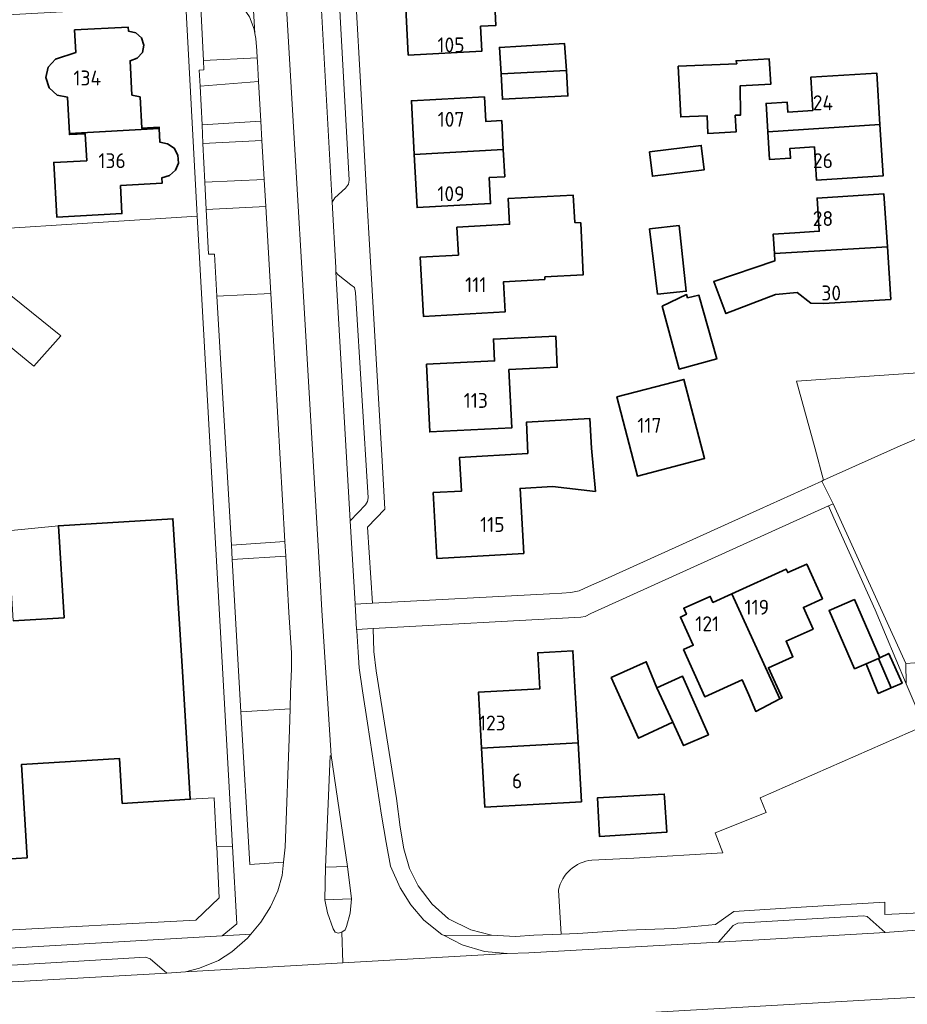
# Model space of a CAD drawing. Header units: metres. Extents: x 245598 to 248625, y 478632 to 481818.
# Tile 7 of 37: x 247439 to 247546, y 479240 to 479359. Entities that reach past the tile are written whole.
import ezdxf
from ezdxf.enums import TextEntityAlignment as Align

# ---------------------------------------------------------------- set-up
doc = ezdxf.new("R2010")
doc.units = ezdxf.units.M
for name, color, linetype, lineweight in [('B-XX-GR-GROENVOORZIENING-GV', 80, 'Continuous', 18), ('B-XX-IE-TERREINAFSCHEIDING_KUNSTMATIG_HEKWERK-G', 20, 'IE-TERREINAFSCHEIDING-KUNSTMATIG', 18), ('B-XX-OG-BEBOUWING-GV', 7, 'Continuous', 35), ('B-XX-OG-BEBOUWING-T18', 10, 'Continuous', 18), ('B-XX-OG-TERREIN_ERF-GV', 7, 'Continuous', 18), ('B-XX-VH-VERHARDING_GESLOTEN-GV', 252, 'Continuous', 18), ('B-XX-VH-VERHARDING_OPEN-GV', 252, 'Continuous', 18)]:
    doc.layers.add(name, color=color, linetype=linetype, lineweight=lineweight)
doc.styles.add('NLCS-ISO-M-T18', font='NLCS-ISO.ttf', dxfattribs={"height": 1.8})
doc.linetypes.add('IE-TERREINAFSCHEIDING-KUNSTMATIG', pattern='A,4,[82,NLCS.shx,S=0.75,R=90,X=0,Y=0],4,-2', length=10)

msp = doc.modelspace()

# ---------------------------------------------------------------- linework, layer by layer
at = {"layer": 'B-XX-GR-GROENVOORZIENING-GV'}
for points in [[(247460.611, 479362.967), (247461.045, 479354.096), (247467.57, 479354.436), (247467.533, 479355.289), (247467.411, 479356.767), (247467.291, 479357.381), (247467.189, 479357.9), (247466.633, 479359.389), (247465.8, 479360.567), (247464.767, 479361.667), (247463.211, 479362.489), (247461.889, 479362.889)], [(247468.004, 479346.761), (247460.886, 479346.342), (247460.999, 479344.08), (247468.136, 479344.452)], [(247461.233, 479339.391), (247468.407, 479339.708), (247468.136, 479344.452), (247460.999, 479344.08)], [(247468.594, 479336.449), (247461.397, 479336.1), (247461.667, 479330.7), (247462.389, 479330.711), (247462.684, 479325.62), (247469.195, 479325.946)], [(247435.887, 479320.927), (247436.072, 479318.464), (247437.377, 479297.231), (247443.517, 479297.844), (247457.37, 479298.696), (247458.505, 479280.233), (247459.455, 479264.792), (247462.352, 479264.954), (247462.648, 479259.225), (247462.657, 479259.048), (247464.586, 479259.05), (247460.302, 479335.28), (247434.992, 479333.659), (247435.423, 479327.533), (247443.817, 479320.821), (247440.544, 479317.132)], [(247464.43, 479295.493), (247470.912, 479295.931), (247469.195, 479325.946), (247462.684, 479325.62)], [(247550.2, 479310.478), (247549.866, 479316.511), (247532.814, 479315.344), (247535.047, 479307.156), (247536.083, 479303.357), (247545.333, 479307.533), (247547.3, 479308.356), (247548.611, 479309.111)], [(247546.078, 479278.722), (247546.033, 479281.2), (247537.244, 479300.511), (247536.658, 479300.246), (247537.311, 479298.778), (247542.311, 479287.678)], [(247471.011, 479294.196), (247464.531, 479293.757), (247465.597, 479275.367), (247471.529, 479275.697), (247471.589, 479277.756), (247471.7, 479280.567), (247471.689, 479282.5), (247471.367, 479287.367), (247471.189, 479291.089)], [(247470.756, 479257.167), (247470.956, 479258.989), (247471.456, 479273.156), (247471.529, 479275.697), (247465.597, 479275.367), (247466.667, 479256.9)], [(247401.333, 479244.689), (247463.311, 479248.256), (247465.111, 479249.711), (247464.586, 479259.05), (247462.657, 479259.048), (247462.976, 479252.85), (247460.131, 479250.141), (247411.278, 479247.567), (247400.611, 479246.989), (247398.9, 479246.856)]]:
    msp.add_lwpolyline(points, close=True, dxfattribs=at)
for points in [[(247551.489, 479281.584), (247546.033, 479281.2), (247546.078, 479278.722), (247548.233, 479273.667), (247528.411, 479264.967), (247529.143, 479263.178), (247522.963, 479260.711), (247523.89, 479258.318), (247513.122, 479257.667), (247508.053, 479257.426)], [(247503.993, 479253.794), (247504.311, 479248.478)], [(247504.311, 479248.478), (247506.333, 479248.556), (247512.311, 479248.933), (247517.911, 479249.167), (247522.989, 479249.633), (247525.233, 479251.189), (247534, 479251.756), (247543.489, 479252.333), (247543.489, 479250.856), (247548.667, 479251.089)]]:
    msp.add_lwpolyline(points, dxfattribs=at)
msp.add_lwpolyline([(247508.053, 479257.426, 0.3224274), (247503.993, 479253.794)], format="xyb", dxfattribs=at)
at = {"layer": 'B-XX-IE-TERREINAFSCHEIDING_KUNSTMATIG_HEKWERK-G'}
msp.add_lwpolyline([(247513.122, 479257.667), (247523.89, 479258.318), (247522.963, 479260.711)], dxfattribs=at)
at = {"layer": 'B-XX-OG-BEBOUWING-GV'}
for points in [[(247496.248, 479361.82), (247485.48, 479361.25), (247485.827, 479354.776), (247494.74, 479355.253), (247494.58, 479358.255), (247496.434, 479358.354)], [(247444.841, 479345.302), (247455.698, 479345.904), (247455.691, 479346.053), (247453.598, 479345.948), (247453.398, 479349.703), (247452.393, 479349.937), (247452.173, 479354.091), (247453.053, 479354.384), (247453.674, 479355.077), (247453.86, 479355.974), (247453.566, 479356.851), (247452.871, 479357.464), (247451.982, 479357.667), (247451.946, 479358.147), (247445.464, 479357.802), (247445.603, 479355.073), (247443.148, 479354.291), (247442.277, 479353.301), (247441.974, 479352.044), (247442.396, 479350.798), (247443.363, 479349.924), (247444.618, 479349.679)], [(247497.053, 479352.511), (247504.963, 479352.912), (247504.744, 479356.156), (247496.867, 479355.7)], [(247518.467, 479353.433), (247518.8, 479347.289), (247521.989, 479347.433), (247522.067, 479345.3), (247525.511, 479345.489), (247525.389, 479347.5), (247526.033, 479347.511), (247525.967, 479351.033), (247529.7, 479351.256), (247529.5, 479354.311), (247525.489, 479354.089), (247525.567, 479353.711)], [(247497.053, 479352.511), (247497.233, 479349.433), (247505.144, 479349.833), (247504.963, 479352.912)], [(247529.343, 479345.475), (247542.889, 479346.388), (247542.506, 479352.586), (247534.527, 479352.093), (247534.776, 479348.062), (247531.743, 479347.875), (247531.669, 479349.075), (247529.131, 479348.917)], [(247486.562, 479342.732), (247497.328, 479343.349), (247497.14, 479346.845), (247495.206, 479346.74), (247495.047, 479349.71), (247486.213, 479349.237)], [(247542.889, 479346.388), (247529.343, 479345.475), (247529.55, 479342.128), (247532.082, 479342.284), (247532.008, 479343.477), (247534.964, 479343.659), (247535.211, 479339.658), (247543.274, 479340.156)], [(247455.698, 479345.904), (247444.841, 479345.302), (247444.849, 479345.146), (247446.738, 479345.256), (247446.928, 479341.998), (247442.944, 479341.783), (247443.305, 479335.179), (247451.191, 479335.608), (247451.024, 479338.996), (247456.067, 479339.285), (247456.036, 479339.944), (247456.948, 479340.208), (247457.657, 479340.844), (247458.02, 479341.718), (247457.967, 479342.674), (247457.501, 479343.495), (247456.721, 479344.046), (247455.782, 479344.222)], [(247486.562, 479342.732), (247486.906, 479336.328), (247495.795, 479336.805), (247495.626, 479339.957), (247497.505, 479340.058), (247497.328, 479343.349)], [(247515.01, 479343.055), (247515.376, 479340.122), (247521.644, 479340.904), (247521.278, 479343.838)], [(247502.335, 479327.96), (247507.011, 479328.2), (247506.7, 479334.5), (247505.989, 479334.522), (247505.8, 479337.811), (247497.9, 479337.411), (247498.088, 479334.306), (247491.711, 479333.947), (247491.9, 479330.576), (247487.268, 479330.314), (247487.67, 479323.172), (247497.573, 479323.732), (247497.369, 479327.352), (247502.353, 479327.633)], [(247532.601, 479333.272), (247529.996, 479333.127), (247530.145, 479330.767), (247543.793, 479331.579), (247543.386, 479337.984), (247535.3, 479337.471), (247535.555, 479333.46)], [(247516, 479325.856), (247519.467, 479326.211), (247518.6, 479334.156), (247515.033, 479333.756)], [(247530.25, 479325.806), (247532.896, 479326.068), (247534.525, 479324.758), (247536.085, 479324.716), (247544.196, 479325.232), (247543.793, 479331.579), (247530.145, 479330.767), (247530.2, 479329.903), (247522.782, 479327.372), (247524.257, 479323.514)], [(247516.533, 479324.411), (247518.611, 479316.8), (247523.144, 479318.033), (247520.989, 479325.733), (247519.633, 479325.433), (247519.511, 479325.8)], [(247488.036, 479317.383), (247488.437, 479309.191), (247498.351, 479309.676), (247498.004, 479316.744), (247503.854, 479317.03), (247503.67, 479320.791), (247496.142, 479320.423), (247496.271, 479317.785)], [(247511.052, 479313.435), (247513.555, 479303.869), (247521.677, 479305.995), (247519.174, 479315.559)], [(247500.318, 479306.586), (247492.049, 479306.122), (247492.277, 479302.053), (247488.863, 479301.861), (247489.309, 479293.912), (247499.811, 479294.502), (247499.37, 479302.367), (247503.299, 479302.589), (247508.465, 479302.015), (247507.989, 479307.233), (247507.8, 479310.822), (247500.133, 479310.367)], [(247524.98, 479289.618), (247530.803, 479276.921), (247531.049, 479277.048), (247529.41, 479280.686), (247532.373, 479282.021), (247531.535, 479283.879), (247534.816, 479285.358), (247533.633, 479287.981), (247535.939, 479289.021), (247534.047, 479293.222), (247531.741, 479292.182), (247531.561, 479292.584)], [(247527.049, 479277.406), (247527.866, 479275.402), (247530.803, 479276.921), (247524.98, 479289.618), (247522.693, 479288.588), (247522.364, 479289.317), (247519.164, 479287.875), (247519.493, 479287.146), (247518.764, 479286.817), (247520.304, 479283.398), (247519.135, 479282.871), (247521.703, 479277.173), (247526.234, 479279.215)], [(247542.737, 479281.798), (247542.9, 479281.867), (247539.811, 479288.933), (247536.744, 479287.589), (247539.833, 479280.556), (247541.244, 479281.167)], [(247494.693, 479270.953), (247506.376, 479271.618), (247506.003, 479278.367), (247505.762, 479282.734), (247501.489, 479282.497), (247501.73, 479278.131), (247494.319, 479277.722)], [(247542.9, 479281.867), (247542.737, 479281.798), (247544.266, 479278.253), (247545.567, 479278.8), (247543.967, 479282.411)], [(247517.822, 479274.122), (247515.922, 479278.267), (247514.633, 479281.411), (247510.4, 479279.489), (247513.7, 479272.167)], [(247544.266, 479278.253), (247542.737, 479281.798), (247541.244, 479281.167), (247542.689, 479277.589)], [(247515.922, 479278.267), (247517.822, 479274.122), (247519.133, 479271.267), (247522.144, 479272.589), (247519, 479279.667)], [(247494.693, 479270.953), (247495.085, 479263.84), (247506.771, 479264.486), (247506.376, 479271.618)], [(247516.833, 479264.989), (247516.811, 479265.411), (247508.744, 479264.967), (247508.967, 479260.278), (247517.122, 479260.811)]]:
    msp.add_lwpolyline(points, close=True, dxfattribs=at)
msp.add_lwpolyline([(247431.694, 479257.222), (247439.739, 479257.717), (247439.045, 479268.992), (247450.887, 479269.72), (247451.221, 479264.285), (247459.455, 479264.792), (247458.505, 479280.233), (247457.37, 479298.696), (247443.517, 479297.844), (247444.2, 479286.735), (247438.046, 479286.357)], dxfattribs=at)
at = {"layer": 'B-XX-OG-TERREIN_ERF-GV'}
for points in [[(247492.553, 479368.107), (247492.296, 479370.812), (247492.289, 479370.889), (247494.1, 479371.011), (247493.889, 479374.256), (247501.822, 479374.656), (247503.511, 479374.756), (247503.689, 479371.5), (247505.843, 479371.611), (247505.851, 479371.49), (247506.044, 479368.667), (247506.033, 479368.311), (247493.971, 479367.626), (247494.112, 479364.987), (247496.072, 479365.092), (247496.248, 479361.82), (247496.434, 479358.354), (247494.58, 479358.255), (247494.74, 479355.253), (247485.827, 479354.776), (247485.48, 479361.25), (247485.133, 479367.709)], [(247434.992, 479333.659), (247460.302, 479335.28), (247460.255, 479336.115), (247458.929, 479360.81), (247443.245, 479359.948), (247392.51, 479357.161), (247393.738, 479332.515), (247393.903, 479329.774), (247394.625, 479329.822), (247394.481, 479332.569), (247406.359, 479333.192), (247406.389, 479332.669), (247409.583, 479332.927)], [(247446.928, 479341.998), (247446.738, 479345.256), (247444.849, 479345.146), (247444.841, 479345.302), (247444.618, 479349.679), (247443.363, 479349.924), (247442.396, 479350.798), (247441.974, 479352.044), (247442.277, 479353.301), (247443.148, 479354.291), (247445.603, 479355.073), (247445.464, 479357.802), (247451.946, 479358.147), (247451.982, 479357.667), (247452.871, 479357.464), (247453.566, 479356.851), (247453.86, 479355.974), (247453.674, 479355.077), (247453.053, 479354.384), (247452.173, 479354.091), (247452.393, 479349.937), (247453.398, 479349.703), (247453.598, 479345.948), (247455.691, 479346.053), (247455.698, 479345.904), (247455.782, 479344.222), (247456.721, 479344.046), (247457.501, 479343.495), (247457.967, 479342.674), (247458.02, 479341.718), (247457.657, 479340.844), (247456.948, 479340.208), (247456.036, 479339.944), (247456.067, 479339.285), (247451.024, 479338.996), (247451.191, 479335.608), (247443.305, 479335.179), (247442.944, 479341.783)], [(247504.963, 479352.912), (247505.144, 479349.833), (247497.233, 479349.433), (247497.053, 479352.511), (247496.867, 479355.7), (247504.744, 479356.156)], [(247518.467, 479353.433), (247525.567, 479353.711), (247525.489, 479354.089), (247529.5, 479354.311), (247529.7, 479351.256), (247525.967, 479351.033), (247526.033, 479347.511), (247525.389, 479347.5), (247525.511, 479345.489), (247522.067, 479345.3), (247521.989, 479347.433), (247518.8, 479347.289)], [(247529.343, 479345.475), (247529.131, 479348.917), (247531.669, 479349.075), (247531.743, 479347.875), (247534.776, 479348.062), (247534.527, 479352.093), (247542.506, 479352.586), (247542.889, 479346.388), (247543.274, 479340.156), (247535.211, 479339.658), (247534.964, 479343.659), (247532.008, 479343.477), (247532.082, 479342.284), (247529.55, 479342.128)], [(247497.328, 479343.349), (247497.505, 479340.058), (247495.626, 479339.957), (247495.795, 479336.805), (247486.906, 479336.328), (247486.562, 479342.732), (247486.213, 479349.237), (247495.047, 479349.71), (247495.206, 479346.74), (247497.14, 479346.845)], [(247515.01, 479343.055), (247521.278, 479343.838), (247521.644, 479340.904), (247515.376, 479340.122)], [(247498.088, 479334.306), (247497.9, 479337.411), (247505.8, 479337.811), (247505.989, 479334.522), (247506.7, 479334.5), (247507.011, 479328.2), (247502.335, 479327.96), (247502.353, 479327.633), (247497.369, 479327.352), (247497.573, 479323.732), (247487.67, 479323.172), (247487.268, 479330.314), (247491.9, 479330.576), (247491.711, 479333.947)], [(247536.085, 479324.716), (247534.525, 479324.758), (247532.896, 479326.068), (247530.25, 479325.806), (247524.257, 479323.514), (247522.782, 479327.372), (247530.2, 479329.903), (247530.145, 479330.767), (247529.996, 479333.127), (247532.601, 479333.272), (247535.555, 479333.46), (247535.3, 479337.471), (247543.386, 479337.984), (247543.793, 479331.579), (247544.196, 479325.232)], [(247516, 479325.856), (247515.033, 479333.756), (247518.6, 479334.156), (247519.467, 479326.211)], [(247516.533, 479324.411), (247519.511, 479325.8), (247519.633, 479325.433), (247520.989, 479325.733), (247523.144, 479318.033), (247518.611, 479316.8)], [(247488.036, 479317.383), (247496.271, 479317.785), (247496.142, 479320.423), (247503.67, 479320.791), (247503.854, 479317.03), (247498.004, 479316.744), (247498.351, 479309.676), (247488.437, 479309.191)], [(247511.052, 479313.435), (247519.174, 479315.559), (247521.677, 479305.995), (247513.555, 479303.869)], [(247503.299, 479302.589), (247499.37, 479302.367), (247499.811, 479294.502), (247489.309, 479293.912), (247488.863, 479301.861), (247492.277, 479302.053), (247492.049, 479306.122), (247500.318, 479306.586), (247500.133, 479310.367), (247507.8, 479310.822), (247507.989, 479307.233), (247508.465, 479302.015)], [(247531.049, 479277.048), (247530.803, 479276.921), (247527.866, 479275.402), (247527.049, 479277.406), (247526.234, 479279.215), (247521.703, 479277.173), (247519.135, 479282.871), (247520.304, 479283.398), (247518.764, 479286.817), (247519.493, 479287.146), (247519.164, 479287.875), (247522.364, 479289.317), (247522.693, 479288.588), (247524.98, 479289.618), (247531.561, 479292.584), (247531.741, 479292.182), (247534.047, 479293.222), (247535.939, 479289.021), (247533.633, 479287.981), (247534.816, 479285.358), (247531.535, 479283.879), (247532.373, 479282.021), (247529.41, 479280.686)], [(247544.266, 479278.253), (247542.689, 479277.589), (247541.244, 479281.167), (247539.833, 479280.556), (247536.744, 479287.589), (247539.811, 479288.933), (247542.9, 479281.867), (247543.967, 479282.411), (247545.567, 479278.8)], [(247494.693, 479270.953), (247494.319, 479277.722), (247501.73, 479278.131), (247501.489, 479282.497), (247505.762, 479282.734), (247506.003, 479278.367), (247506.376, 479271.618), (247506.771, 479264.486), (247495.085, 479263.84)], [(247517.822, 479274.122), (247513.7, 479272.167), (247510.4, 479279.489), (247514.633, 479281.411), (247515.922, 479278.267), (247519, 479279.667), (247522.144, 479272.589), (247519.133, 479271.267)], [(247517.122, 479260.811), (247508.967, 479260.278), (247508.744, 479264.967), (247516.811, 479265.411), (247516.833, 479264.989)]]:
    msp.add_lwpolyline(points, close=True, dxfattribs=at)
for points in [[(247479.011, 479370.089), (247480.044, 479351.489), (247480.833, 479337.411), (247481.078, 479333.222), (247481.878, 479319.422), (247482.667, 479305.689), (247483, 479299.856), (247480.911, 479297.689), (247481.511, 479288.478), (247502.933, 479289.633), (247504.4, 479289.7), (247505.489, 479289.789), (247506.489, 479290), (247507.644, 479290.5), (247509.222, 479291.211), (247528.378, 479299.878), (247535.854, 479303.253), (247536.083, 479303.357), (247535.047, 479307.156), (247532.814, 479315.344), (247549.866, 479316.511)], [(247513.122, 479257.667), (247523.89, 479258.318), (247522.963, 479260.711), (247529.143, 479263.178), (247528.411, 479264.967), (247548.233, 479273.667), (247546.078, 479278.722), (247542.311, 479287.678), (247537.311, 479298.778), (247536.658, 479300.246), (247507.933, 479287.256), (247507.233, 479286.889), (247506.711, 479286.8), (247481.567, 479285.433), (247481.667, 479282.656), (247481.944, 479280.3), (247484.411, 479264.889), (247484.867, 479261.389), (247485.3, 479258.8), (247486, 479256.4), (247487.033, 479254.311), (247488.744, 479252.111), (247490.689, 479250.333), (247493.4, 479249.011), (247495.911, 479248.356), (247498.8, 479248.2), (247501.011, 479248.333), (247504.311, 479248.478), (247503.993, 479253.794)], [(247508.053, 479257.426), (247513.122, 479257.667)]]:
    msp.add_lwpolyline(points, dxfattribs=at)
msp.add_lwpolyline([(247503.993, 479253.794, -0.3224274), (247508.053, 479257.426)], format="xyb", dxfattribs=at)
at = {"layer": 'B-XX-VH-VERHARDING_GESLOTEN-GV'}
for points in [[(247466.233, 479375.678), (247467.291, 479357.381), (247467.411, 479356.767), (247467.533, 479355.289), (247467.57, 479354.436), (247467.589, 479354.011), (247467.728, 479351.582), (247468.004, 479346.761), (247468.136, 479344.452), (247468.407, 479339.708), (247468.594, 479336.449), (247469.195, 479325.946), (247470.912, 479295.931), (247471.011, 479294.196), (247471.189, 479291.089), (247471.367, 479287.367), (247471.689, 479282.5), (247471.7, 479280.567), (247471.589, 479277.756), (247471.529, 479275.697), (247471.456, 479273.156), (247470.956, 479258.989), (247470.756, 479257.167), (247470.567, 479255.556), (247470.056, 479253.689), (247469.167, 479251.767), (247468, 479249.911), (247466.774, 479248.448), (247466.389, 479247.989), (247464.489, 479246.333), (247462.856, 479245.267), (247460.567, 479244.356), (247458.9, 479243.911), (247477.903, 479244.996), (247477.8, 479248.711), (247477.356, 479248.6), (247477, 479248.7), (247476.733, 479249.1), (247476.056, 479251.033), (247475.722, 479252.6), (247475.811, 479256.567), (247476.4, 479270.033), (247476.511, 479270.056), (247475.361, 479287.595), (247475.184, 479291.299), (247470.232, 479375.584)], [(247470.232, 479375.584), (247475.184, 479291.299), (247475.361, 479287.595), (247476.511, 479270.056), (247478.5, 479256.667), (247478.978, 479252.733), (247478.822, 479251.022), (247478.356, 479249.389), (247478.189, 479249.011), (247477.8, 479248.711), (247477.903, 479244.996), (247497.807, 479246.133), (247495.056, 479246.389), (247492.356, 479247.189), (247490.159, 479248.287), (247489.911, 479248.411), (247487.7, 479250.167), (247486.156, 479252.011), (247484.856, 479254.067), (247483.7, 479256.689), (247483.167, 479259.556), (247482.611, 479262.867), (247480.9, 479274), (247480.289, 479277.911), (247479.889, 479280.689), (247479.756, 479282.567), (247479.6, 479285.156), (247479.59, 479285.322), (247479.413, 479288.367), (247479.411, 479288.4), (247478.822, 479298.467), (247477.078, 479328.533), (247477.078, 479328.556), (247477.067, 479329.067), (247476.611, 479336.978), (247476.61, 479336.989), (247475, 479366.033)], [(247548.4, 479249.033), (247543.544, 479248.666), (247523.373, 479247.518), (247500.4, 479246.211), (247497.807, 479246.133), (247477.903, 479244.996), (247458.9, 479243.911), (247456.622, 479243.767), (247431.433, 479242.322), (247424.569, 479241.931), (247406.656, 479240.911), (247405.267, 479240.833), (247381.089, 479239.367)], [(247447.667, 479235.133), (247543.841, 479240.653), (247543.9, 479240.656), (247562.7, 479241.656), (247576.236, 479242.312), (247576.984, 479242.388), (247577.986, 479242.425), (247579.543, 479242.336), (247580.668, 479242.144), (247581.741, 479241.808), (247582.386, 479241.525), (247583.208, 479241.062), (247584.171, 479240.369), (247584.985, 479239.657)]]:
    msp.add_lwpolyline(points, dxfattribs=at)
msp.add_lwpolyline([(247475.811, 479256.567), (247478.5, 479256.667), (247476.511, 479270.056), (247476.4, 479270.033)], close=True, dxfattribs=at)
at = {"layer": 'B-XX-VH-VERHARDING_OPEN-GV'}
for points in [[(247466.633, 479359.389), (247467.189, 479357.9), (247467.291, 479357.381), (247466.233, 479375.678)], [(247477.411, 479363.156), (247478.689, 479339.633), (247478.589, 479339.167), (247478.233, 479338.656), (247476.933, 479337.5), (247476.61, 479336.989), (247476.611, 479336.978), (247477.067, 479329.067), (247477.078, 479328.556), (247477.078, 479328.533), (247477.356, 479328.2), (247478.889, 479326.989), (247479.333, 479326.656), (247479.467, 479326.056), (247480.967, 479301.211), (247480.889, 479300.767), (247480.667, 479300.389), (247478.822, 479298.467), (247479.411, 479288.4), (247479.413, 479288.367), (247481.511, 479288.478), (247480.911, 479297.689), (247483, 479299.856), (247482.667, 479305.689), (247481.878, 479319.422), (247481.078, 479333.222), (247480.833, 479337.411), (247480.044, 479351.489), (247479.011, 479370.089)], [(247458.929, 479360.81), (247460.255, 479336.115), (247460.302, 479335.28), (247464.586, 479259.05), (247465.111, 479249.711), (247463.311, 479248.256), (247466.774, 479248.448), (247468, 479249.911), (247469.167, 479251.767), (247470.056, 479253.689), (247470.567, 479255.556), (247470.756, 479257.167), (247466.667, 479256.9), (247465.597, 479275.367), (247464.531, 479293.757), (247464.43, 479295.493), (247462.684, 479325.62), (247462.389, 479330.711), (247461.667, 479330.7), (247461.397, 479336.1), (247461.233, 479339.391), (247460.999, 479344.08), (247460.886, 479346.342), (247460.652, 479351.027), (247460.556, 479352.956), (247461.1, 479352.967), (247461.045, 479354.096), (247460.611, 479362.967)], [(247547.3, 479308.356), (247545.333, 479307.533), (247536.083, 479303.357), (247535.854, 479303.253), (247537.244, 479300.511), (247546.033, 479281.2), (247551.489, 479281.584)], [(247411.278, 479247.567), (247460.131, 479250.141), (247462.976, 479252.85), (247462.657, 479259.048), (247462.648, 479259.225), (247462.352, 479264.954), (247459.455, 479264.792), (247451.221, 479264.285), (247450.887, 479269.72), (247439.045, 479268.992), (247439.739, 479257.717), (247431.694, 479257.222)], [(247548.667, 479251.089), (247543.489, 479250.856), (247543.489, 479252.333), (247534, 479251.756), (247525.233, 479251.189), (247522.989, 479249.633), (247517.911, 479249.167), (247512.311, 479248.933), (247506.333, 479248.556), (247504.311, 479248.478), (247501.011, 479248.333), (247498.8, 479248.2), (247495.911, 479248.356), (247490.159, 479248.287), (247492.356, 479247.189), (247495.056, 479246.389), (247497.807, 479246.133), (247500.4, 479246.211), (247523.373, 479247.518), (247525.144, 479249.511), (247525.7, 479249.789), (247540.889, 479250.7), (247541.344, 479250.6), (247543.544, 479248.666), (247548.4, 479249.033)], [(247433.8, 479244.489), (247454.056, 479245.7), (247454.589, 479245.467), (247456.622, 479243.767), (247458.9, 479243.911), (247460.567, 479244.356), (247462.856, 479245.267), (247464.489, 479246.333), (247466.389, 479247.989), (247466.774, 479248.448), (247463.311, 479248.256), (247401.333, 479244.689)], [(247584.985, 479239.657), (247584.171, 479240.369), (247583.208, 479241.062), (247582.386, 479241.525), (247581.741, 479241.808), (247580.668, 479242.144), (247579.543, 479242.336), (247577.986, 479242.425), (247576.984, 479242.388), (247576.236, 479242.312), (247562.7, 479241.656), (247543.9, 479240.656), (247543.841, 479240.653), (247447.667, 479235.133)]]:
    msp.add_lwpolyline(points, dxfattribs=at)
for points in [[(247475, 479366.033), (247476.61, 479336.989), (247476.933, 479337.5), (247478.233, 479338.656), (247478.589, 479339.167), (247478.689, 479339.633), (247477.411, 479363.156), (247477.267, 479363.756), (247476.867, 479364.3)], [(247460.652, 479351.027), (247467.728, 479351.582), (247467.589, 479354.011), (247467.57, 479354.436), (247461.045, 479354.096), (247461.1, 479352.967), (247460.556, 479352.956)], [(247467.728, 479351.582), (247460.652, 479351.027), (247460.886, 479346.342), (247468.004, 479346.761)], [(247468.407, 479339.708), (247461.233, 479339.391), (247461.397, 479336.1), (247468.594, 479336.449)], [(247436.072, 479318.464), (247435.887, 479320.927), (247440.544, 479317.132), (247443.817, 479320.821), (247435.423, 479327.533), (247434.992, 479333.659), (247409.583, 479332.927), (247406.389, 479332.669), (247406.514, 479330.511), (247394.625, 479329.822), (247394.927, 479325.938), (247403.011, 479326.3), (247403.456, 479325.889), (247403.867, 479319.356), (247403.589, 479318.933), (247396.333, 479318.567), (247396.4, 479316.467), (247407.808, 479317.384), (247416.087, 479317.892), (247416.607, 479309.456), (247428.438, 479310.183), (247427.959, 479317.964)], [(247477.078, 479328.533), (247478.822, 479298.467), (247480.667, 479300.389), (247480.889, 479300.767), (247480.967, 479301.211), (247479.467, 479326.056), (247479.333, 479326.656), (247478.889, 479326.989), (247477.356, 479328.2)], [(247481.567, 479285.433), (247506.711, 479286.8), (247507.233, 479286.889), (247507.933, 479287.256), (247536.658, 479300.246), (247537.244, 479300.511), (247535.854, 479303.253), (247528.378, 479299.878), (247509.222, 479291.211), (247507.644, 479290.5), (247506.489, 479290), (247505.489, 479289.789), (247504.4, 479289.7), (247502.933, 479289.633), (247481.511, 479288.478), (247479.413, 479288.367), (247479.59, 479285.322)], [(247443.517, 479297.844), (247437.377, 479297.231), (247438.046, 479286.357), (247444.2, 479286.735)], [(247471.011, 479294.196), (247470.912, 479295.931), (247464.43, 479295.493), (247464.531, 479293.757)], [(247495.911, 479248.356), (247493.4, 479249.011), (247490.689, 479250.333), (247488.744, 479252.111), (247487.033, 479254.311), (247486, 479256.4), (247485.3, 479258.8), (247484.867, 479261.389), (247484.411, 479264.889), (247481.944, 479280.3), (247481.667, 479282.656), (247481.567, 479285.433), (247479.59, 479285.322), (247479.6, 479285.156), (247479.756, 479282.567), (247479.889, 479280.689), (247480.289, 479277.911), (247480.9, 479274), (247482.611, 479262.867), (247483.167, 479259.556), (247483.7, 479256.689), (247484.856, 479254.067), (247486.156, 479252.011), (247487.7, 479250.167), (247489.911, 479248.411), (247490.159, 479248.287)], [(247475.722, 479252.6), (247478.978, 479252.733), (247478.5, 479256.667), (247475.811, 479256.567)], [(247478.978, 479252.733), (247475.722, 479252.6), (247476.056, 479251.033), (247476.733, 479249.1), (247477, 479248.7), (247477.356, 479248.6), (247477.8, 479248.711), (247478.189, 479249.011), (247478.356, 479249.389), (247478.822, 479251.022)], [(247523.373, 479247.518), (247543.544, 479248.666), (247541.344, 479250.6), (247540.889, 479250.7), (247525.7, 479249.789), (247525.144, 479249.511)], [(247456.622, 479243.767), (247454.589, 479245.467), (247454.056, 479245.7), (247433.8, 479244.489), (247433.311, 479244.311), (247432.9, 479243.933), (247431.433, 479242.322)]]:
    msp.add_lwpolyline(points, close=True, dxfattribs=at)

# ---------------------------------------------------------------- texts
at = {"layer": 'B-XX-OG-BEBOUWING-T18', "style": 'NLCS-ISO-M-T18'}
for s, p in [('105', (247491, 479356)), ('134', (247447, 479352)), ('24', (247536, 479349)), ('107', (247491, 479347)), ('136', (247450, 479342)), ('26', (247536, 479342)), ('109', (247491, 479338)), ('28', (247536, 479335)), ('111', (247494, 479327)), ('30', (247537, 479326)), ('113', (247494, 479313)), ('117', (247515, 479310)), ('115', (247496, 479298)), ('119', (247528, 479288)), ('121', (247522, 479286)), ('123', (247496, 479274)), ('6', (247499, 479267))]:
    msp.add_text(s, height=1.8, dxfattribs=at).set_placement(p, align=Align.MIDDLE_CENTER)

doc.saveas('drawing.dxf')
